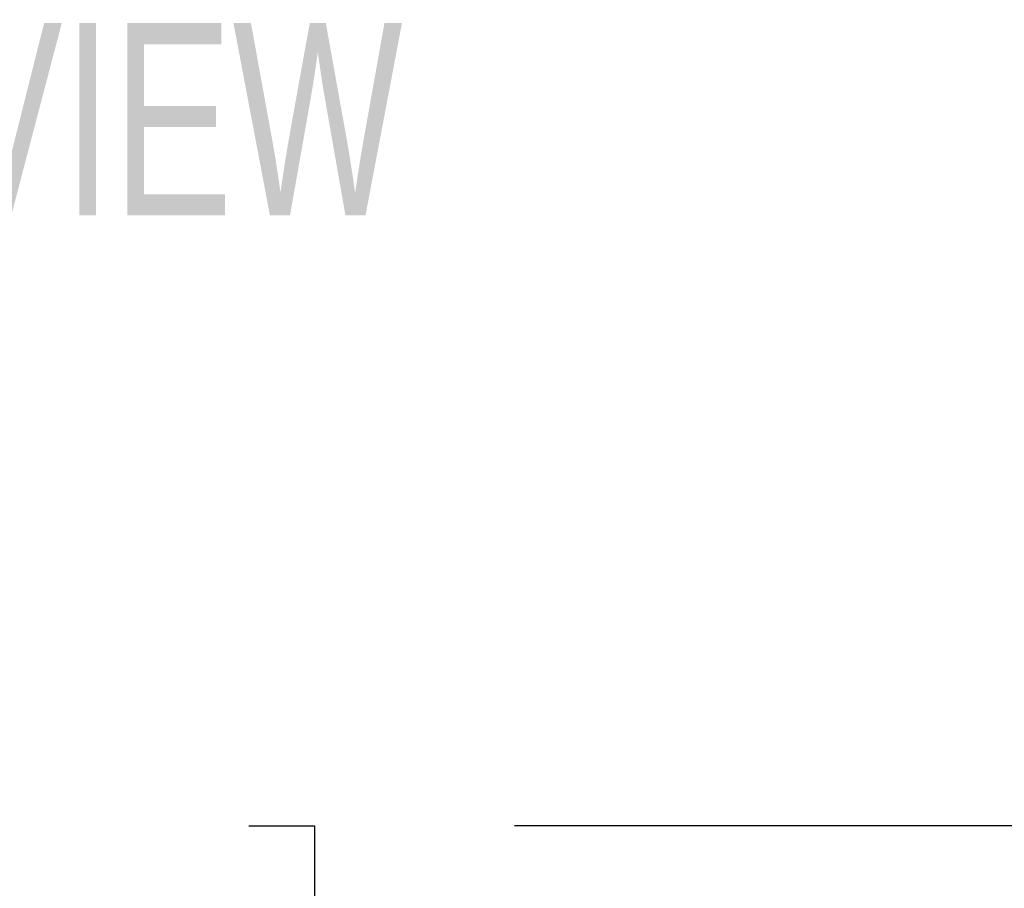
# Model space of a CAD drawing. Header units: inches. Extents: x 0.2 to 10.8, y 0.2 to 8.2.
# Tile 27 of 171: x 4 to 4.426, y 2.502 to 2.878. Entities that reach past the tile are written whole.
import ezdxf

# ---------------------------------------------------------------- set-up
doc = ezdxf.new("R2010")
doc.units = ezdxf.units.IN
doc.header["$MEASUREMENT"] = 0
doc.layers.add('DIMENSIONS', color=140, linetype='Continuous')
doc.layers.add('TEXT', color=140, linetype='Continuous')
doc.styles.add('SLDTEXTSTYLE0', font='TXT', dxfattribs={"width": 0.7})
doc.dimstyles.new('SLDDIMSTYLE0', dxfattribs={"dimtxt": 0.084961, "dimasz": 0.13, "dimexe": 0, "dimexo": 0.0625, "dimgap": 0.02124, "dimtad": 0, "dimtih": 1, "dimtoh": 1, "dimlfac": 20, "dimrnd": 1e-09, "dimzin": 12, "dimdsep": 46, "dimtxsty": 'SLDTEXTSTYLE0', "dimsah": 1, "dimcen": 0.09, "dimadec": 0, "dimazin": 3, "dimtfac": 1, "dimtofl": 0, "dimtmove": 0, "dimatfit": 3, "dimfxl": 0, "dimfrac": 2, "dimtolj": 1, "dimtzin": 12, "dimarcsym": 0})

# ---------------------------------------------------------------- blocks, each defined once
blk = doc.blocks.new('_D_29')
at = {"layer": 'DIMENSIONS'}
for p, q in [((3.07887, 2.26096), (3.07887, 2.65352)), ((4.75577, 2.26096), (4.75577, 2.65352)), ((3.07887, 2.52852), (3.66056, 2.52852)), ((3.77569, 2.52852), (3.74716, 2.52852)), ((3.74716, 2.52852), (3.74716, 2.39349)), ((4.09884, 2.52852), (4.12737, 2.52852)), ((4.12737, 2.52852), (4.12737, 2.39349)), ((4.75577, 2.52852), (4.21397, 2.52852)), ((3.74716, 2.39349), (3.77569, 2.39349)), ((4.12737, 2.39349), (4.09884, 2.39349))]:
    blk.add_line(p, q, dxfattribs=at)
for points in [[(3.07887, 2.52852), (3.20887, 2.50852), (3.20887, 2.54852)], [(4.75577, 2.52852), (4.62577, 2.54852), (4.62577, 2.50852)]]:
    blk.add_solid(points, dxfattribs=at)
at = {"layer": 'DIMENSIONS', "char_height": 0.083333, "attachment_point": 1, "style": 'SLDTEXTSTYLE0'}
for s, insert in [('33.54', (3.77569, 2.65496)), ('851.9', (3.77569, 2.50091))]:
    blk.add_mtext(s, dxfattribs=dict(at, insert=insert))

msp = doc.modelspace()

# ---------------------------------------------------------------- texts
at = {"layer": 'TEXT', "insert": (3.9206486, 2.876316), "char_height": 0.08333333, "attachment_point": 2, "style": 'SLDTEXTSTYLE0'}
msp.add_mtext('FRONT VIEW', dxfattribs=at)

# ---------------------------------------------------------------- dimensions: what is measured, and where the dimension line sits
at = {"layer": 'DIMENSIONS'}
dim = msp.add_linear_dim(base=(4.7557718, 2.5285207), p1=(3.0788718, 2.2109636), p2=(4.7557718, 2.2109636), dimstyle='SLDDIMSTYLE0', dxfattribs=at)
dim.commit()
dim.dimension.update_dxf_attribs({"geometry": '_D_29', "text_midpoint": (3.9372642, 2.5285207), "dimtype": 160})

doc.saveas('drawing.dxf')
